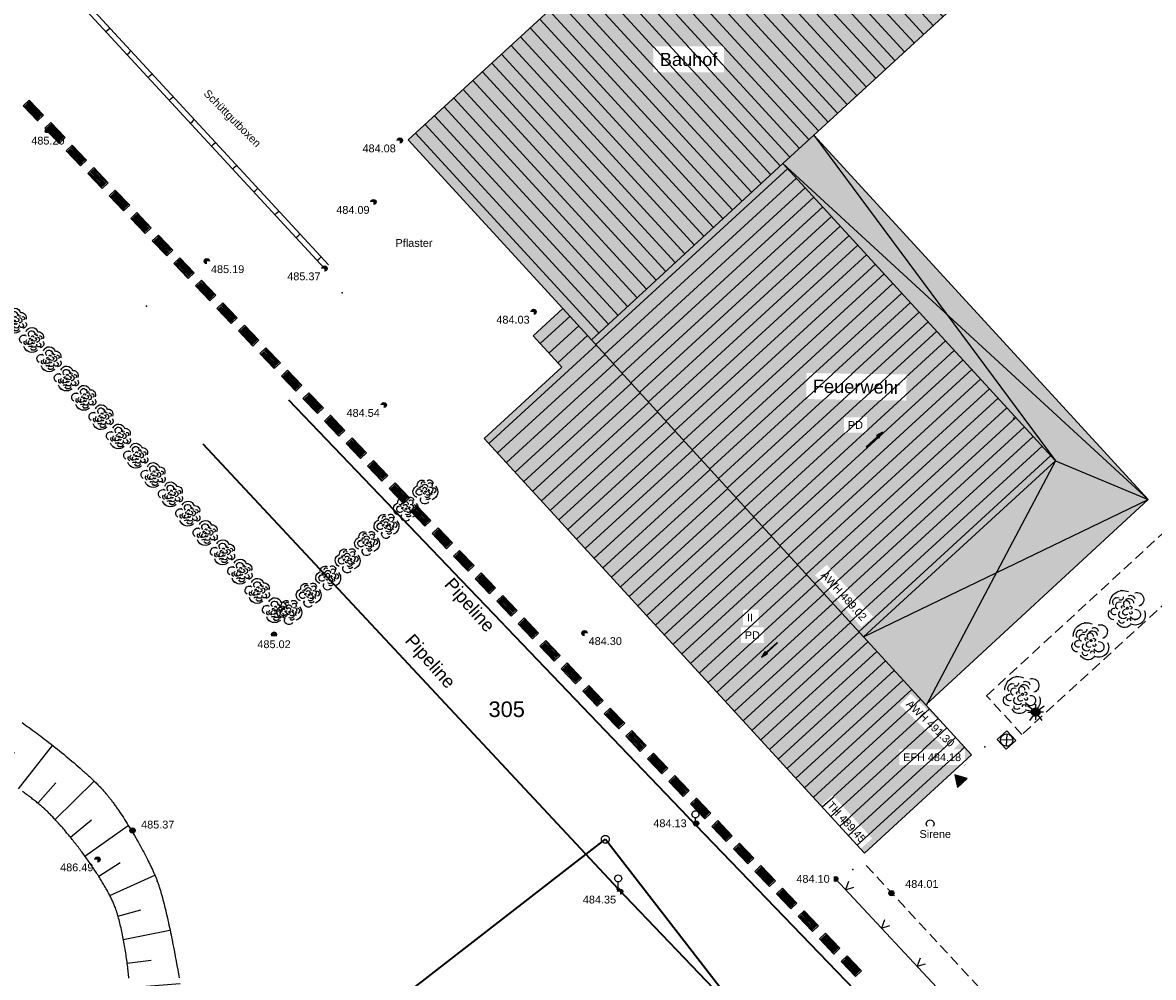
# Model space of a CAD drawing. Header units: metres. Extents: x 32314623 to 32316932, y 5614378 to 5615384.
# Tile 15 of 35: x 32316112 to 32316166, y 5614948 to 5614994. Entities that reach past the tile are written whole.
import ezdxf

# ---------------------------------------------------------------- set-up
doc = ezdxf.new("R2010")
doc.units = ezdxf.units.M
for name, pattern in [('1', [0]), ('12', [0]), ('20', [1.5, 0.5, -0.25, 0.5, -0.25]), ('24', [0]), ('3', [0]), ('68', [0])]:
    doc.linetypes.add(name, pattern=pattern)
doc.layers.get('0').update_dxf_attribs({"color": 1, "linetype": 'CONTINUOUS'})
for name, color, linetype in [('alte Gebäude', 7, 'CONTINUOUS'), ('alte Grenzen', 7, 'CONTINUOUS'), ('altes Gebäude Füllung', 7, 'CONTINUOUS'), ('B-Plan', 7, 'CONTINUOUS'), ('Beleuchtung', 7, 'CONTINUOUS'), ('Bäume Stäucher', 7, 'CONTINUOUS'), ('Diverses', 7, 'CONTINUOUS'), ('Ebene 302', 7, 'CONTINUOUS'), ('Ebene 303', 7, 'CONTINUOUS'), ('Ebene 600', 7, 'CONTINUOUS'), ('Eingang  First usw', 7, 'CONTINUOUS'), ('Fahrbahn', 7, 'CONTINUOUS'), ('Flurstücksnummer - Straßenname', 7, 'CONTINUOUS'), ('Gebäudeschraffur', 7, 'CONTINUOUS'), ('GEOMETRIE', 7, 'CONTINUOUS'), ('Höhenpunkte', 7, 'CONTINUOUS'), ('Höhentexte', 7, 'CONTINUOUS'), ('neue Grenzen', 7, 'CONTINUOUS'), ('Pfeil PD', 7, 'CONTINUOUS'), ('Schilder_ Wegweiser_ Signalisierung', 7, 'CONTINUOUS'), ('Texte  EFH  Traufe usw', 7, 'CONTINUOUS'), ('Texte  Whs Ga usw', 7, 'CONTINUOUS'), ('Texte Whs Ga usw', 7, 'CONTINUOUS'), ('Texte zu Fahrbahn - Toptexte', 7, 'CONTINUOUS'), ('WS  GS  Hydrant  Gulli  usw', 7, 'CONTINUOUS')]:
    doc.layers.add(name, color=color, linetype=linetype)
doc.styles.add('Flurstücksnummer', font='Arial.ttf')
doc.styles.add('n', font='Arial.ttf')
doc.styles.add('Textart 352', font='Arial.ttf')
doc.styles.add('Whs ...   Eigentümer', font='Arial.ttf')

# ---------------------------------------------------------------- blocks, each defined once
blk = doc.blocks.new('S4')
at = {"color": 7}
for points in [[(-0.5, 0.5), (0.5, 0.5), (0.5, -0.5)], [(-0.5, 0.5), (-0.5, -0.5)], [(-0.5, -0.5), (0.5, -0.5)]]:
    blk.add_lwpolyline(points, dxfattribs=at)
at = {"color": 0, "lineweight": -2}
blk.add_lwpolyline([(0.408503, -0.23585, -0.577350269), (-0.408503, -0.23585, -0.577350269), (0, 0.471699, -0.577350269)], format="xyb", close=True, dxfattribs=at)
for points in [[(0.333542, 0.333542), (-0.333542, -0.333542)], [(0.333542, -0.333542), (-0.333542, 0.333542)]]:
    blk.add_lwpolyline(points, dxfattribs=at)
blk = doc.blocks.new('S176', base_point=(0, -0.4))
at = {"color": 0, "lineweight": -2}
for points in [[(0.194856, 0.1625, -0.577350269), (-0.194856, 0.1625, -0.577350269), (0, 0.5, -0.577350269)], [(0.064952, -0.4375, -0.577350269), (-0.064952, -0.4375, -0.577350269), (0, -0.325, -0.577350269)]]:
    blk.add_lwpolyline(points, format="xyb", close=True, dxfattribs=at)
blk.add_lwpolyline([(0, -0.325), (0, 0.05)], dxfattribs=at)
blk = doc.blocks.new('S3')
at = {"color": 0, "lineweight": -2}
blk.add_lwpolyline([(0.433013, -0.25, -0.5773502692), (-0.433013, -0.25, -0.5773502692), (0, 0.5, -0.5773502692)], format="xyb", close=True, dxfattribs=at)
blk = doc.blocks.new('S57')
at = {"color": 0, "lineweight": -2}
blk.add_lwpolyline([(0.18, -0.01), (0.18, -0.03), (0.44, 0.04), (0.18, 0.1), (0.18, 0.08), (0.32, 0.05), (-0.4, 0.05), (-0.4, 0.03), (0.32, 0.03)], close=True, dxfattribs=at)
blk = doc.blocks.new('S5')
at = {"true_color": 0xff7300}
blk.add_hatch(color=30, dxfattribs=at).paths.add_polyline_path([(0.2, 0), (0.193185, -0.051764), (0.173205, -0.1), (0.141421, -0.141421), (0.1, -0.173205), (0.051764, -0.193185), (0, -0.2), (-0.051764, -0.193185), (-0.1, -0.173205), (-0.141421, -0.141421), (-0.173205, -0.1), (-0.193185, -0.051764), (-0.2, 0), (-0.193185, 0.051764), (-0.173205, 0.1), (-0.141421, 0.141421), (-0.1, 0.173205), (-0.051764, 0.193185), (0, 0.2), (0.051764, 0.193185), (0.1, 0.173205), (0.141421, 0.141421), (0.173205, 0.1), (0.193185, 0.051764)], flags=0)
at = {"color": 0, "lineweight": -2}
for points in [[(-0.16, 0.12), (-0.4, 0.3)], [(-0.375, 0), (-0.2, 0)], [(0, 0.2), (0, 0.375)], [(0.16, 0.12), (0.4, 0.3)], [(0.375, 0), (0.2, 0)], [(-0.12, -0.16), (-0.3, -0.4)], [(0, -0.375), (0, -0.2)], [(0.12, -0.16), (0.3, -0.4)]]:
    blk.add_lwpolyline(points, dxfattribs=at)
blk.add_lwpolyline([(0.173205, -0.1, -0.577350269), (-0.173205, -0.1, -0.577350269), (0, 0.2, -0.577350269)], format="xyb", close=True, dxfattribs=at)
blk = doc.blocks.new('S56')
at = {"color": 0, "lineweight": -2}
for points in [[(-0.425, 0.1, -0.550634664), (0.025, 0.4)], [(-0.1, 0.275, -0.615619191), (-0.2, 0.2)], [(0.025, 0.3, -0.542783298), (0.175, 0.225)], [(0.175, 0.375, -0.998819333), (0.275, 0.05)], [(-0.275, -0.15, -1.379303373), (-0.3, 0)], [(-0.325, 0.075, -0.80737197), (-0.2, 0.25)], [(-0.225, -0.025, -0.997345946), (-0.15, 0.15)], [(-0.125, 0, -2.005855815), (-0.075, 0.025)], [(-0.075, 0.075, -1.552292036), (0.05, 0.1)], [(-0.05, 0.2, -0.677464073), (0.15, 0.125)], [(0.05, 0.05, -1.166848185), (0.075, -0.025)], [(-0.325, -0.275, -0.646602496), (-0.425, -0.05)], [(-0.025, -0.225, -0.989883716), (-0.175, -0.075)], [(0, -0.15, -1.325164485), (-0.05, -0.025)], [(0, -0.3, -1.437850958), (0.075, -0.3)], [(0.1, -0.075, -2.005855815), (0.05, -0.1)], [(0.175, -0.025, -1.974146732), (0.075, -0.2)], [(0.4, -0.05, -0.743259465), (0.075, -0.375)], [(0.075, -0.4, -0.548311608), (-0.25, -0.35)], [(-0.075, -0.325, -0.965521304), (-0.2, -0.275)]]:
    blk.add_lwpolyline(points, format="xyb", dxfattribs=at)
blk.add_lwpolyline([(0.021651, -0.0125, -0.577350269), (-0.021651, -0.0125, -0.577350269), (0, 0.025, -0.577350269)], format="xyb", close=True, dxfattribs=at)
for p in [(-0.15, 0.425), (-0.275, 0.25), (0.325, 0.075), (0.175, -0.275)]:
    blk.add_point(p, dxfattribs=at)
blk = doc.blocks.new('S101', base_point=(0, -0.15))
at = {"lineweight": -2}
blk.add_hatch(color=0, dxfattribs=at).paths.add_polyline_path([(-0.5, -0.5), (0, 0.35), (0.5, -0.5)], flags=0)
at = {"color": 0, "lineweight": -2}
blk.add_lwpolyline([(0, 0.35), (-0.5, -0.5), (0.5, -0.5)], close=True, dxfattribs=at)
for p in [(-0.35, -0.45), (0, -0.215), (0.35, -0.45), (0.45, -0.45)]:
    blk.add_point(p, dxfattribs=at)
blk = doc.blocks.new('S107')
at = {"lineweight": -2}
blk.add_hatch(color=0, dxfattribs=at).paths.add_polyline_path([(0.5, 0), (0.489765, -0.100649), (0.459479, -0.197178), (0.410382, -0.285634), (0.344483, -0.362396), (0.264482, -0.424322), (0.173653, -0.468876), (0.075714, -0.494234), (-0.025325, -0.499358), (-0.125326, -0.484039), (-0.220197, -0.448902), (-0.306053, -0.395388), (-0.379379, -0.325686), (-0.437173, -0.242651), (-0.47707, -0.149682), (-0.497435, -0.050584), (-0.497435, 0.050584), (-0.47707, 0.149682), (-0.437173, 0.242651), (-0.379379, 0.325686), (-0.306053, 0.395388), (-0.220197, 0.448902), (-0.125326, 0.484039), (-0.025325, 0.499358), (0.075714, 0.494234), (0.173653, 0.468876), (0.264482, 0.424322), (0.344483, 0.362396), (0.410382, 0.285634), (0.459479, 0.197178), (0.489765, 0.100649)], flags=0)
at = {"color": 0, "lineweight": -2}
blk.add_lwpolyline([(0.433013, -0.25, -0.5773502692), (-0.433013, -0.25, -0.5773502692), (0, 0.5, -0.5773502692)], format="xyb", close=True, dxfattribs=at)
blk = doc.blocks.new('*X33')
at = {"color": 7, "linetype": '3', "lineweight": 25}
for p, q in [((32316157.281859, 5614995.73938), (32316148.461275, 5615005.342085)), ((32316156.821622, 5614995.316525), (32316148.000986, 5615004.919285)), ((32316156.361384, 5614994.89367), (32316147.540697, 5615004.496486)), ((32316155.440909, 5614994.04796), (32316146.620119, 5615003.650887)), ((32316155.901147, 5614994.470815), (32316147.080408, 5615004.073687)), ((32316154.980672, 5614993.625105), (32316146.159831, 5615003.228088)), ((32316154.520434, 5614993.202249), (32316145.699542, 5615002.805289)), ((32316154.060197, 5614992.779394), (32316145.239253, 5615002.38249)), ((32316153.139722, 5614991.933684), (32316144.318676, 5615001.536891)), ((32316153.599959, 5614992.356539), (32316144.778964, 5615001.95969)), ((32316152.679484, 5614991.510829), (32316143.858387, 5615001.114092)), ((32316152.219247, 5614991.087974), (32316143.398098, 5615000.691292)), ((32316151.298772, 5614990.242264), (32316142.477521, 5614999.845694)), ((32316151.759009, 5614990.665119), (32316142.937809, 5615000.268493)), ((32316150.838535, 5614989.819408), (32316142.017232, 5614999.422894)), ((32316150.378297, 5614989.396553), (32316141.556943, 5614999.000095)), ((32316149.91806, 5614988.973698), (32316141.096654, 5614998.577296)), ((32316148.997747, 5614988.127811), (32316140.176077, 5614997.731697)), ((32316149.457877, 5614988.550783), (32316140.636365, 5614998.154497)), ((32316148.537618, 5614987.704838), (32316139.715788, 5614997.308898)), ((32316148.077607, 5614987.281736), (32316139.255499, 5614996.886099)), ((32316147.158204, 5614986.434859), (32316138.334922, 5614996.0405)), ((32316147.617906, 5614986.858297), (32316138.79521, 5614996.463299)), ((32316146.698502, 5614986.01142), (32316137.874633, 5614995.617701)), ((32316146.2388, 5614985.587982), (32316137.414344, 5614995.194902)), ((32316145.779099, 5614985.164544), (32316136.954055, 5614994.772102)), ((32316144.859695, 5614984.317667), (32316136.033478, 5614993.926504)), ((32316145.319397, 5614984.741105), (32316136.493767, 5614994.349303)), ((32316144.399993, 5614983.894229), (32316135.573189, 5614993.503704)), ((32316143.940292, 5614983.47079), (32316135.1129, 5614993.080905)), ((32316143.020888, 5614982.623913), (32316134.192323, 5614992.235306)), ((32316143.48059, 5614983.047352), (32316134.652611, 5614992.658106)), ((32316142.561187, 5614982.200475), (32316133.732034, 5614991.812507)), ((32316142.101485, 5614981.777037), (32316133.271745, 5614991.389708)), ((32316141.641783, 5614981.353598), (32316132.811456, 5614990.966909)), ((32316140.72238, 5614980.506722), (32316131.890879, 5614990.12131)), ((32316141.182081, 5614980.93016), (32316132.351168, 5614990.544109)), ((32316140.262678, 5614980.083283), (32316131.43059, 5614989.698511)), ((32316139.802976, 5614979.659845), (32316130.970301, 5614989.275711)), ((32316139.343274, 5614979.236406), (32316130.510012, 5614988.852912))]:
    blk.add_line(p, q, dxfattribs=at)
blk = doc.blocks.new('*X44')
at = {"color": 7, "linetype": '3', "lineweight": 25}
for p, q in [((32316139.19694, 5614978.684887), (32316148.433778, 5614987.1515)), ((32316139.618901, 5614978.22383), (32316148.856093, 5614986.690767)), ((32316140.040863, 5614977.762773), (32316149.278408, 5614986.230034)), ((32316140.462824, 5614977.301716), (32316149.700723, 5614985.7693)), ((32316140.884786, 5614976.840659), (32316150.123037, 5614985.308567)), ((32316141.306747, 5614976.379601), (32316150.545352, 5614984.847834)), ((32316141.728709, 5614975.918544), (32316150.967667, 5614984.3871)), ((32316142.15067, 5614975.457487), (32316151.389982, 5614983.926367)), ((32316142.572632, 5614974.99643), (32316151.812297, 5614983.465634)), ((32316142.994593, 5614974.535373), (32316152.234611, 5614983.0049)), ((32316143.416555, 5614974.074316), (32316152.656926, 5614982.544167)), ((32316143.838517, 5614973.613259), (32316153.079241, 5614982.083433)), ((32316144.260478, 5614973.152202), (32316153.501556, 5614981.6227)), ((32316144.68244, 5614972.691144), (32316153.92387, 5614981.161967)), ((32316145.104401, 5614972.230087), (32316154.346185, 5614980.701233)), ((32316145.526363, 5614971.76903), (32316154.7685, 5614980.2405)), ((32316145.948324, 5614971.307973), (32316155.190815, 5614979.779767)), ((32316146.370286, 5614970.846916), (32316155.61313, 5614979.319033)), ((32316146.792247, 5614970.385859), (32316156.035444, 5614978.8583)), ((32316147.214209, 5614969.924802), (32316156.457759, 5614978.397567)), ((32316147.636171, 5614969.463744), (32316156.880074, 5614977.936833)), ((32316148.058132, 5614969.002687), (32316157.302389, 5614977.4761)), ((32316148.480094, 5614968.54163), (32316157.724703, 5614977.015366)), ((32316148.902055, 5614968.080573), (32316158.147018, 5614976.554633)), ((32316149.324017, 5614967.619516), (32316158.569333, 5614976.0939)), ((32316149.745978, 5614967.158459), (32316158.991648, 5614975.633166)), ((32316150.16794, 5614966.697402), (32316159.413963, 5614975.172433)), ((32316150.589901, 5614966.236345), (32316159.836277, 5614974.7117)), ((32316151.011863, 5614965.775287), (32316160.258592, 5614974.250966)), ((32316151.433824, 5614965.31423), (32316160.680907, 5614973.790233)), ((32316151.855786, 5614964.853173), (32316161.103222, 5614973.3295))]:
    blk.add_line(p, q, dxfattribs=at)
blk = doc.blocks.new('*X46')
at = {"color": 7, "linetype": '3', "lineweight": 25}
for p, q in [((32316136.513224, 5614978.724526), (32316137.953029, 5614980.042241)), ((32316136.937217, 5614978.265328), (32316138.375357, 5614979.58152)), ((32316137.36121, 5614977.80613), (32316138.797685, 5614979.120798)), ((32316134.041567, 5614973.920742), (32316139.219813, 5614978.659894)), ((32316134.46398, 5614973.460098), (32316139.641775, 5614978.198837)), ((32316134.886393, 5614972.999454), (32316140.063736, 5614977.73778)), ((32316135.308805, 5614972.53881), (32316140.485697, 5614977.276723)), ((32316135.731218, 5614972.078166), (32316140.907659, 5614976.815666)), ((32316136.153631, 5614971.617522), (32316141.32962, 5614976.354609)), ((32316136.576043, 5614971.156878), (32316141.751582, 5614975.893552)), ((32316136.998456, 5614970.696234), (32316142.173543, 5614975.432495)), ((32316137.420869, 5614970.23559), (32316142.595505, 5614974.971438)), ((32316137.843282, 5614969.774946), (32316143.017466, 5614974.510381)), ((32316138.265694, 5614969.314302), (32316143.439427, 5614974.049324)), ((32316138.688107, 5614968.853658), (32316143.861389, 5614973.588267)), ((32316139.11052, 5614968.393014), (32316144.28335, 5614973.12721)), ((32316139.532932, 5614967.93237), (32316144.705312, 5614972.666153)), ((32316139.955345, 5614967.471726), (32316145.127273, 5614972.205096)), ((32316140.377758, 5614967.011082), (32316145.549235, 5614971.744039)), ((32316140.800171, 5614966.550438), (32316145.971196, 5614971.282982)), ((32316141.222583, 5614966.089794), (32316146.393157, 5614970.821925)), ((32316141.644996, 5614965.62915), (32316146.815119, 5614970.360868)), ((32316142.067409, 5614965.168506), (32316147.23708, 5614969.899811)), ((32316142.489821, 5614964.707862), (32316147.659042, 5614969.438754)), ((32316142.912234, 5614964.247218), (32316148.081003, 5614968.977697)), ((32316143.334647, 5614963.786574), (32316148.502965, 5614968.51664)), ((32316143.75706, 5614963.32593), (32316148.924926, 5614968.055583)), ((32316144.179472, 5614962.865286), (32316149.346887, 5614967.594526)), ((32316144.601885, 5614962.404642), (32316149.768849, 5614967.133469)), ((32316145.024298, 5614961.943998), (32316150.19081, 5614966.672412)), ((32316145.44671, 5614961.483354), (32316150.612772, 5614966.211355)), ((32316145.869123, 5614961.02271), (32316151.034733, 5614965.750298)), ((32316146.291536, 5614960.562066), (32316151.456695, 5614965.289241)), ((32316146.713949, 5614960.101422), (32316151.878656, 5614964.828184)), ((32316147.136361, 5614959.640778), (32316152.300666, 5614964.367171)), ((32316147.558774, 5614959.180134), (32316152.72272, 5614963.906199)), ((32316147.981187, 5614958.71949), (32316153.144774, 5614963.445227)), ((32316148.403599, 5614958.258846), (32316153.566828, 5614962.984255)), ((32316148.826012, 5614957.798202), (32316153.988883, 5614962.523283)), ((32316149.248425, 5614957.337558), (32316154.410937, 5614962.062311)), ((32316149.670838, 5614956.876914), (32316154.832991, 5614961.601339)), ((32316150.09325, 5614956.416271), (32316155.255082, 5614961.1404)), ((32316150.515663, 5614955.955627), (32316155.677227, 5614960.679512)), ((32316150.938076, 5614955.494983), (32316156.099373, 5614960.218623)), ((32316151.360488, 5614955.034339), (32316156.521518, 5614959.757735)), ((32316151.782901, 5614954.573695), (32316156.943664, 5614959.296846))]:
    blk.add_line(p, q, dxfattribs=at)
blk = doc.blocks.new('*X49')
at = {"color": 7, "linetype": '12', "lineweight": 25}
for p, q in [((32316094.244196, 5614965.717494), (32316095.245859, 5614968.883581)), ((32316096.49648, 5614964.982283), (32316097.693059, 5614968.127519)), ((32316093.105742, 5614966.043961), (32316093.560314, 5614967.633757)), ((32316098.738162, 5614964.147669), (32316100.040605, 5614967.162873)), ((32316095.368894, 5614965.371959), (32316095.927862, 5614966.952533)), ((32316097.652081, 5614964.561052), (32316098.245033, 5614966.11964)), ((32316100.935281, 5614963.19484), (32316102.340843, 5614966.097225)), ((32316099.818695, 5614963.710866), (32316100.524774, 5614965.168869)), ((32316103.086533, 5614962.122158), (32316104.538408, 5614964.848208)), ((32316101.988453, 5614962.676676), (32316102.73716, 5614964.082452)), ((32316105.227821, 5614960.987601), (32316106.674533, 5614963.539511)), ((32316104.142565, 5614961.567035), (32316104.884328, 5614962.875457)), ((32316107.358835, 5614959.811822), (32316108.795519, 5614962.233175)), ((32316106.308453, 5614960.400012), (32316107.01569, 5614961.647533)), ((32316109.43625, 5614958.577979), (32316110.924856, 5614960.90454)), ((32316108.420041, 5614959.190177), (32316109.130783, 5614960.388046)), ((32316110.419147, 5614957.952764), (32316111.20864, 5614959.056612)), ((32316111.38815, 5614957.292017), (32316113.029436, 5614959.371073)), ((32316112.324245, 5614956.596819), (32316113.184305, 5614957.570343)), ((32316113.153713, 5614955.809974), (32316115.03716, 5614957.649369)), ((32316113.893862, 5614954.957601), (32316114.913895, 5614955.796315)), ((32316114.591803, 5614954.044701), (32316116.672221, 5614955.526478)), ((32316115.256419, 5614953.071923), (32316116.28997, 5614953.739048)), ((32316115.787613, 5614952.152036), (32316117.963778, 5614953.121431)), ((32316116.177952, 5614951.158737), (32316117.286623, 5614951.457044)), ((32316116.43982, 5614950.02925), (32316118.686977, 5614950.475253)), ((32316116.62668, 5614948.886639), (32316117.784965, 5614949.03677)), ((32316116.727771, 5614947.713193), (32316119.17744, 5614947.911555)), ((32316116.677618, 5614946.531505), (32316118.041654, 5614946.579546)), ((32316116.539067, 5614945.403119), (32316119.554792, 5614945.27713)), ((32316116.381775, 5614944.670508), (32316117.803527, 5614944.097991)), ((32316116.049527, 5614943.875209), (32316118.396228, 5614942.080176)), ((32316115.380503, 5614943.09497), (32316116.362543, 5614942.064497)), ((32316114.490432, 5614942.304631), (32316116.376306, 5614940.198265)), ((32316113.521142, 5614941.543483), (32316114.479539, 5614940.473033))]:
    blk.add_line(p, q, dxfattribs=at)
blk = doc.blocks.new('S157')
at = {"lineweight": -2}
blk.add_hatch(color=0, dxfattribs=at).paths.add_polyline_path([(-0.5, 0.2), (0.5, 0.2), (0.5, -0.2), (-0.5, -0.2)], flags=0)
at = {"color": 0, "lineweight": -2}
blk.add_lwpolyline([(0.5, -0.2), (-0.5, -0.2), (-0.5, 0.2), (0.5, 0.2)], close=True, dxfattribs=at)
for points in [[(0.45, 0.15), (-0.45, 0.15)], [(-0.45, 0.1), (0.45, 0.1)], [(0.45, 0.05), (-0.45, 0.05)], [(0.45, 0), (-0.45, 0)], [(-0.45, -0.05), (0.45, -0.05)], [(0.45, -0.1), (-0.45, -0.1)], [(-0.45, -0.15), (0.45, -0.15)]]:
    blk.add_lwpolyline(points, dxfattribs=at)
blk = doc.blocks.new('S240')
at = {"color": 0, "lineweight": -2}
blk.add_lwpolyline([(0, 0.5), (0, 0), (0, -0.5)], dxfattribs=at)
blk = doc.blocks.new('S20', base_point=(0, -0.5))
at = {"color": 0, "lineweight": -2}
blk.add_lwpolyline([(-0.5, 0.5), (0, -0.5), (0.5, 0.5)], dxfattribs=at)

msp = doc.modelspace()

# ---------------------------------------------------------------- hatches: boundary and pattern name
at = {"layer": 'altes Gebäude Füllung', "lineweight": 25, "true_color": 0xcccccc}
for points in [[(32316130.165, 5614988.536), (32316148.815, 5615005.667), (32316157.633, 5614996.062), (32316148.206, 5614987.4), (32316138.99, 5614978.911)], [(32316149.692, 5614988.766), (32316165.793, 5614971.218), (32316161.331, 5614973.081), (32316148.206, 5614987.4)], [(32316152.082, 5614964.606), (32316138.99, 5614978.911), (32316148.206, 5614987.4), (32316161.331, 5614973.081)], [(32316152.132, 5614954.193), (32316133.824, 5614974.158), (32316137.558, 5614977.593), (32316136.173, 5614979.093), (32316137.604, 5614980.423), (32316138.99, 5614978.911), (32316155.086, 5614961.325), (32316157.287, 5614958.922)], [(32316165.793, 5614971.218), (32316155.086, 5614961.325), (32316152.082, 5614964.606), (32316161.331, 5614973.081)]]:
    msp.add_hatch(color=254, dxfattribs=at).paths.add_polyline_path(points, flags=0)

# ---------------------------------------------------------------- linework, layer by layer
at = {"layer": 'alte Gebäude', "color": 7, "linetype": '3', "lineweight": 25}
for p, q in [((32316148.206, 5614987.4), (32316149.692, 5614988.766)), ((32316138.99, 5614978.911), (32316148.206, 5614987.4)), ((32316137.604, 5614980.423), (32316138.99, 5614978.911))]:
    msp.add_line(p, q, dxfattribs=at)
at = {"layer": 'Diverses', "color": 7, "linetype": '12', "lineweight": 25}
msp.add_line((32316161.331, 5614973.081), (32316165.793, 5614971.218), dxfattribs=at)
at = {"layer": 'Diverses', "color": 7, "true_color": 0xffffff}
for p in [(32316159.317, 5614975.138, 484.049), (32316123.411, 5614964.581), (32316157.921, 5614959.313, 491.299), (32316156.941, 5614958.459, 484.181), (32316151.573, 5614953.395, 489.451)]:
    msp.add_point(p, dxfattribs=at)
at = {"layer": 'Ebene 302', "color": 7, "true_color": 0xffffff}
msp.add_point((32316126.977, 5614981.178), dxfattribs=at)
at = {"layer": 'Ebene 600', "color": 7, "true_color": 0xffffff}
msp.add_point((32316117.562, 5614980.53), dxfattribs=at)
at = {"layer": 'Fahrbahn', "color": 7, "linetype": '20', "lineweight": 18}
msp.add_lwpolyline([(32316178.344, 5614980.391), (32316180.182, 5614978.45), (32316170.643, 5614969.926), (32316159.716, 5614959.902), (32316158.01, 5614961.769), (32316166.988, 5614970.045)], close=True, dxfattribs=at)
at = {"layer": 'WS  GS  Hydrant  Gulli  usw', "color": 7, "true_color": 0xffffff}
for p in [(32316115.606, 5614957.061), (32316112.644, 5614956.321), (32316118.075, 5614952.842), (32316116.055, 5614951.563)]:
    msp.add_point(p, dxfattribs=at)

# ---------------------------------------------------------------- block references
at = {"layer": 'alte Grenzen', "color": 7, "xscale": 0.375, "yscale": 0.375}
msp.add_blockref('S3', (32316139.653, 5614954.856), dxfattribs=at)
at = {"layer": 'B-Plan', "color": 7, "xscale": 1.0025, "yscale": 1.0025, "rotation": 133.70662115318}
for p in [(32316112.11, 5614989.952), (32316115.22, 5614986.699), (32316116.256, 5614985.615), (32316117.292, 5614984.531), (32316118.329, 5614983.446), (32316119.365, 5614982.362), (32316120.402, 5614981.278), (32316121.438, 5614980.193), (32316122.475, 5614979.109), (32316123.511, 5614978.025), (32316124.547, 5614976.94), (32316125.584, 5614975.856), (32316127.657, 5614973.687), (32316128.693, 5614972.603), (32316129.73, 5614971.519), (32316130.766, 5614970.434), (32316131.803, 5614969.35), (32316132.839, 5614968.266), (32316135.948, 5614965.013), (32316136.985, 5614963.928), (32316138.021, 5614962.844), (32316139.058, 5614961.759), (32316140.094, 5614960.675), (32316141.131, 5614959.591), (32316142.167, 5614958.506), (32316143.203, 5614957.422), (32316145.276, 5614955.253), (32316146.313, 5614954.169), (32316147.349, 5614953.085), (32316148.386, 5614952), (32316149.422, 5614950.916), (32316150.459, 5614949.832), (32316151.495, 5614948.747)]:
    msp.add_blockref('S157', p, dxfattribs=at)
at = {"layer": 'Beleuchtung', "color": 7, "xscale": 1.0025, "yscale": 1.0025}
msp.add_blockref('S5', (32316160.376, 5614960.984), dxfattribs=at)
at = {"layer": 'Bäume Stäucher', "color": 3, "xscale": 2, "yscale": 2}
for p in [(32316164.793, 5614965.98), (32316163.038, 5614964.425), (32316159.742, 5614961.837)]:
    msp.add_blockref('S56', p, dxfattribs=at)
at = {"layer": 'Ebene 302', "color": 7, "xscale": 0.2525, "yscale": -0.2525, "rotation": 312.707486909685}
for p in [(32316115.698, 5614993.834), (32316116.716, 5614992.732), (32316117.733, 5614991.63), (32316118.751, 5614990.527), (32316119.768, 5614989.425), (32316121.803, 5614987.221), (32316122.82, 5614986.118), (32316123.837, 5614985.016), (32316124.855, 5614983.914), (32316125.872, 5614982.812)]:
    msp.add_blockref('S240', p, dxfattribs=at)
at = {"layer": 'Ebene 303', "color": 3, "xscale": 1.25, "yscale": 1.25}
for p, rotation in [((32316111.207, 5614979.82), 131.949078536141), ((32316112.043, 5614978.891), 131.949078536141), ((32316112.878, 5614977.961), 131.949078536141), ((32316113.714, 5614977.031), 131.949078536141), ((32316114.55, 5614976.102), 131.949078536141), ((32316115.385, 5614975.172), 131.949078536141), ((32316116.221, 5614974.242), 131.949078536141), ((32316117.056, 5614973.313), 131.949078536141), ((32316117.892, 5614972.383), 131.949078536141), ((32316118.727, 5614971.453), 131.949078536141), ((32316130.998, 5614971.597), 221.534696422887), ((32316130.062, 5614970.768), 221.534696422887), ((32316119.563, 5614970.524), 131.949078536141), ((32316129.126, 5614969.939), 221.534696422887), ((32316120.399, 5614969.594), 131.949078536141), ((32316128.191, 5614969.11), 221.534696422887), ((32316121.234, 5614968.664), 131.949078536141), ((32316127.255, 5614968.281), 221.534696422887), ((32316122.07, 5614967.735), 131.949078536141), ((32316126.319, 5614967.452), 221.534696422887), ((32316122.905, 5614966.805), 131.949078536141), ((32316125.384, 5614966.624), 221.534696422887), ((32316123.741, 5614965.875), 131.949078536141), ((32316124.448, 5614965.795), 221.534696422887)]:
    msp.add_blockref('S56', p, dxfattribs=dict(at, rotation=rotation))
at = {"layer": 'Ebene 303', "color": 7, "xscale": 0.375, "yscale": 0.375, "rotation": 313.074334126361}
for p in [(32316151.222, 5614952.427, 484.078), (32316152.947, 5614950.582, 484.013), (32316154.671, 5614948.738, 483.947)]:
    msp.add_blockref('S20', p, dxfattribs=at)
at = {"layer": 'Eingang  First usw', "color": 7, "xscale": 0.6275, "yscale": 0.6275, "rotation": 42.532083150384}
msp.add_blockref('S101', (32316156.7, 5614957.727), dxfattribs=at)
at = {"layer": 'Höhenpunkte', "color": 7, "xscale": 0.2525, "yscale": 0.2525}
for p in [(32316112.81, 5614988.963, 485.197), (32316129.756, 5614988.509, 484.085), (32316128.493, 5614985.546, 484.094), (32316120.467, 5614982.691, 485.188), (32316126.132, 5614982.346, 485.37), (32316136.201, 5614980.259, 484.027), (32316128.986, 5614975.769, 484.536), (32316123.699, 5614964.712, 485.015), (32316138.653, 5614964.782, 484.302), (32316144.032, 5614955.623, 484.131), (32316116.881, 5614955.276, 485.366), (32316115.195, 5614953.885, 486.494), (32316150.731, 5614952.945, 484.097), (32316140.366, 5614952.335, 484.348), (32316153.427, 5614952.26, 484.011)]:
    msp.add_blockref('S107', p, dxfattribs=at)
at = {"layer": 'neue Grenzen', "color": 1, "xscale": 0.375, "yscale": 0.375}
msp.add_blockref('S3', (32316155.293, 5614955.601), dxfattribs=at)
at = {"layer": 'Pfeil PD', "color": 7, "xscale": 1.25, "yscale": 1.25}
for p, rotation in [((32316152.631, 5614974.049), 42.499506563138), ((32316147.538, 5614964.028), 222.499508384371)]:
    msp.add_blockref('S57', p, dxfattribs=dict(at, rotation=rotation))
at = {"layer": 'Schilder_ Wegweiser_ Signalisierung', "color": 7, "xscale": 0.75, "yscale": 0.75}
for p in [(32316143.991, 5614955.553), (32316140.271, 5614952.464)]:
    msp.add_blockref('S176', p, dxfattribs=at)
at = {"layer": 'WS  GS  Hydrant  Gulli  usw', "color": 7, "xscale": 0.6275, "yscale": 0.6275, "rotation": 42.53022533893}
msp.add_blockref('S4', (32316158.972, 5614959.634, 483.982), dxfattribs=at)

# ---------------------------------------------------------------- texts
at = {"layer": 'Höhentexte', "color": 7, "lineweight": 25, "char_height": 0.375, "attachment_point": 7, "line_spacing_factor": 0.84, "style": 'n', "bg_fill": 2}
for s, insert in [('485.37', (32316117.298, 5614955.37, 485.366)), ('484.01', (32316154.093, 5614952.512, 484.011))]:
    msp.add_mtext(s, dxfattribs=dict(at, insert=insert))
at = {"layer": 'Texte Whs Ga usw', "color": 1, "lineweight": 25, "insert": (32316129.821, 5614964.268), "char_height": 0.6275, "attachment_point": 7, "rotation": 311.6103, "line_spacing_factor": 0.84, "style": 'Textart 352', "bg_fill": 2}
msp.add_mtext('Pipeline', dxfattribs=at)
at = {"layer": 'Texte zu Fahrbahn - Toptexte', "color": 7, "lineweight": 25, "insert": (32316120.201, 5614990.655), "char_height": 0.375, "attachment_point": 7, "rotation": 314.8181, "line_spacing_factor": 0.84, "style": 'n', "bg_fill": 2}
msp.add_mtext('Schüttgutboxen', dxfattribs=at)

# ---------------------------------------------------------------- next in the draw order: linework, layer by layer
at = {"layer": 'Ebene 303', "color": 7, "linetype": '68', "lineweight": 18}
msp.add_line((32316162.053, 5614940.835, 483.667), (32316150.731, 5614952.945, 484.097), dxfattribs=at)

# ---------------------------------------------------------------- next in the draw order: block references
at = {"layer": 'Ebene 302', "color": 7, "xscale": 0.2525, "yscale": -0.2525, "rotation": 312.707486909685}
msp.add_blockref('S240', (32316120.785, 5614988.323), dxfattribs=at)

# ---------------------------------------------------------------- next in the draw order: texts
at = {"layer": 'Flurstücksnummer - Straßenname', "color": 7, "lineweight": 30, "insert": (32316134.903, 5614960.733), "char_height": 0.75, "attachment_point": 8, "line_spacing_factor": 0.84, "style": 'Flurstücksnummer', "bg_fill": 2}
msp.add_mtext('305', dxfattribs=at)
at = {"layer": 'Höhentexte', "color": 7, "lineweight": 25, "char_height": 0.375, "line_spacing_factor": 0.84, "style": 'n', "bg_fill": 2}
for s, insert, attachment_point in [('485.20', (32316112.81, 5614988.687, 485.197), 2), ('484.08', (32316129.561, 5614988.314, 484.085), 3), ('484.09', (32316128.298, 5614985.351, 484.094), 3), ('485.19', (32316120.662, 5614982.496, 485.188), 1), ('485.37', (32316125.937, 5614982.151, 485.37), 3), ('484.03', (32316136.006, 5614980.064, 484.027), 3), ('484.54', (32316128.791, 5614975.574, 484.536), 3), ('485.02', (32316123.699, 5614964.436, 485.015), 2), ('484.30', (32316138.848, 5614964.587, 484.302), 1), ('484.13', (32316143.568, 5614955.623, 484.131), 6), ('486.49', (32316115, 5614953.69, 486.494), 3), ('484.10', (32316150.455, 5614952.945, 484.097), 6), ('484.35', (32316140.171, 5614952.14, 484.348), 3)]:
    msp.add_mtext(s, dxfattribs=dict(at, insert=insert, attachment_point=attachment_point))
at = {"layer": 'Texte  EFH  Traufe usw', "color": 7, "lineweight": 25, "char_height": 0.375, "line_spacing_factor": 0.84, "style": 'n', "bg_fill": 2}
for s, insert, attachment_point, rotation in [('PD', (32316151.333, 5614974.618), 7, 0.2187), ('AWH 489.02', (32316151.993, 5614965.341, 489.015), 9, 311.8337), ('II', (32316146.471, 5614965.343), 7, 0.2187), ('PD', (32316146.369, 5614964.494), 7, 0.2187), ('TH 489.45', (32316151.951, 5614954.654, 489.451), 9, 312.3858)]:
    msp.add_mtext(s, dxfattribs=dict(at, insert=insert, attachment_point=attachment_point, rotation=rotation))
at = {"layer": 'Texte  EFH  Traufe usw', "color": 7, "lineweight": 25, "insert": (32316156.785, 5614958.615, 484.181), "char_height": 0.375, "attachment_point": 9, "line_spacing_factor": 0.84, "style": 'n', "bg_fill": 2}
msp.add_mtext('EFH 484.18', dxfattribs=at)
at = {"layer": 'Texte  Whs Ga usw', "color": 7, "lineweight": 25, "insert": (32316143.663, 5614992.405), "char_height": 0.6275, "attachment_point": 5, "line_spacing_factor": 0.84, "style": 'Whs ...   Eigentümer', "bg_fill": 2}
msp.add_mtext('Bauhof', dxfattribs=at)
at = {"layer": 'Texte  Whs Ga usw', "color": 7, "lineweight": 25, "insert": (32316149.642, 5614976.355), "char_height": 0.6275, "attachment_point": 7, "rotation": 359.1578, "line_spacing_factor": 0.84, "style": 'Whs ...   Eigentümer', "bg_fill": 2}
msp.add_mtext('Feuerwehr', dxfattribs=at)
at = {"layer": 'Texte zu Fahrbahn - Toptexte', "color": 7, "lineweight": 25, "char_height": 0.375, "attachment_point": 7, "line_spacing_factor": 0.84, "style": 'n', "bg_fill": 2}
for s, insert in [('Pflaster', (32316129.55, 5614983.379)), ('Sirene', (32316154.782, 5614954.916))]:
    msp.add_mtext(s, dxfattribs=dict(at, insert=insert))
at = {"layer": 'Texte zu Fahrbahn - Toptexte', "color": 1, "lineweight": 25, "insert": (32316131.717, 5614966.978), "char_height": 0.6275, "attachment_point": 7, "rotation": 311.6103, "line_spacing_factor": 0.84, "style": 'Textart 352', "bg_fill": 2}
msp.add_mtext('Pipeline', dxfattribs=at)

# ---------------------------------------------------------------- next in the draw order: linework, layer by layer
at = {"layer": 'alte Gebäude', "color": 7, "linetype": '3', "lineweight": 25}
for p, q in [((32316149.692, 5614988.766), (32316161.331, 5614973.081)), ((32316161.331, 5614973.081), (32316148.206, 5614987.4)), ((32316138.99, 5614978.911), (32316152.082, 5614964.606)), ((32316152.082, 5614964.606), (32316161.331, 5614973.081))]:
    msp.add_line(p, q, dxfattribs=at)
for points in [[(32316149.692, 5614988.766), (32316157.633, 5614996.062), (32316148.815, 5615005.667), (32316130.165, 5614988.536), (32316137.604, 5614980.423)], [(32316152.082, 5614964.606), (32316165.793, 5614971.218), (32316148.206, 5614987.4)]]:
    msp.add_lwpolyline(points, dxfattribs=at)
at = {"layer": 'alte Grenzen', "color": 7, "linetype": '1', "lineweight": 35}
for p, q in [((32316115.835, 5614936.379), (32316139.653, 5614954.856)), ((32316139.653, 5614954.856), (32316174.342, 5614910.139))]:
    msp.add_line(p, q, dxfattribs=at)
at = {"layer": 'Diverses', "color": 7, "linetype": '12', "lineweight": 25}
msp.add_lwpolyline([(32316165.793, 5614971.218), (32316149.692, 5614988.766), (32316148.206, 5614987.4), (32316161.331, 5614973.081)], dxfattribs=at)
at = {"layer": 'Ebene 302', "lineweight": 18}
for p, q in [((32316113.435, 5614996.102), (32316126.132, 5614982.346)), ((32316113.761, 5614996.121), (32316126.318, 5614982.517))]:
    msp.add_line(p, q, dxfattribs=at)
at = {"layer": 'GEOMETRIE', "color": 3, "linetype": '24', "lineweight": 35}
for p, q in [((32316124.403, 5614976.023), (32316143.991, 5614955.553)), ((32316140.271, 5614952.464), (32316120.287, 5614973.88)), ((32316183.947, 5614906.931), (32316140.271, 5614952.464))]:
    msp.add_line(p, q, dxfattribs=at)
msp.add_lwpolyline([(32316143.991, 5614955.553), (32316187.33, 5614910.573), (32316211.395, 5614887.704)], dxfattribs=at)
at = {"layer": 'WS  GS  Hydrant  Gulli  usw', "color": 7, "linetype": '12', "lineweight": 25}
for points in [[(32316111.57, 5614960.472), (32316111.65, 5614960.415), (32316111.733, 5614960.356), (32316111.819, 5614960.294), (32316111.905, 5614960.232), (32316111.995, 5614960.167), (32316112.086, 5614960.099), (32316112.178, 5614960.031), (32316112.272, 5614959.961), (32316112.368, 5614959.889), (32316112.464, 5614959.817), (32316112.562, 5614959.742), (32316112.66, 5614959.666), (32316112.759, 5614959.59), (32316112.86, 5614959.513), (32316112.961, 5614959.434), (32316113.061, 5614959.354), (32316113.163, 5614959.274), (32316113.265, 5614959.193), (32316113.366, 5614959.111), (32316113.468, 5614959.029), (32316113.569, 5614958.947), (32316113.67, 5614958.864), (32316113.771, 5614958.781), (32316113.871, 5614958.697), (32316113.97, 5614958.614), (32316114.069, 5614958.53), (32316114.166, 5614958.447), (32316114.263, 5614958.364), (32316114.358, 5614958.281), (32316114.451, 5614958.198), (32316114.498, 5614958.157), (32316114.544, 5614958.116), (32316114.589, 5614958.075), (32316114.634, 5614958.034), (32316114.679, 5614957.994), (32316114.723, 5614957.954), (32316114.767, 5614957.913), (32316114.81, 5614957.873), (32316114.853, 5614957.833), (32316114.895, 5614957.794), (32316114.937, 5614957.754), (32316114.978, 5614957.715), (32316115.019, 5614957.676), (32316115.059, 5614957.637), (32316115.098, 5614957.599), (32316115.137, 5614957.561), (32316115.175, 5614957.523), (32316115.212, 5614957.485), (32316115.25, 5614957.448), (32316115.286, 5614957.411), (32316115.321, 5614957.374), (32316115.356, 5614957.338), (32316115.39, 5614957.302), (32316115.423, 5614957.267), (32316115.456, 5614957.231), (32316115.488, 5614957.196), (32316115.518, 5614957.162), (32316115.549, 5614957.128), (32316115.578, 5614957.094), (32316115.606, 5614957.061), (32316115.631, 5614957.032), (32316115.656, 5614957.002), (32316115.682, 5614956.971), (32316115.707, 5614956.939), (32316115.733, 5614956.907), (32316115.759, 5614956.873), (32316115.786, 5614956.84), (32316115.812, 5614956.805), (32316115.84, 5614956.77), (32316115.867, 5614956.734), (32316115.894, 5614956.698), (32316115.922, 5614956.66), (32316115.949, 5614956.623), (32316115.977, 5614956.584), (32316116.005, 5614956.545), (32316116.034, 5614956.506), (32316116.062, 5614956.466), (32316116.091, 5614956.425), (32316116.12, 5614956.384), (32316116.149, 5614956.342), (32316116.178, 5614956.3), (32316116.207, 5614956.258), (32316116.236, 5614956.214), (32316116.265, 5614956.171), (32316116.324, 5614956.083), (32316116.384, 5614955.993), (32316116.443, 5614955.901), (32316116.503, 5614955.809), (32316116.563, 5614955.715), (32316116.622, 5614955.619), (32316116.682, 5614955.523), (32316116.742, 5614955.426), (32316116.801, 5614955.328), (32316116.861, 5614955.23), (32316116.919, 5614955.13), (32316116.978, 5614955.031), (32316117.036, 5614954.931), (32316117.093, 5614954.831), (32316117.15, 5614954.731), (32316117.206, 5614954.632), (32316117.262, 5614954.532), (32316117.316, 5614954.433), (32316117.37, 5614954.334), (32316117.422, 5614954.236), (32316117.473, 5614954.138), (32316117.525, 5614954.041), (32316117.574, 5614953.945), (32316117.621, 5614953.851), (32316117.645, 5614953.804), (32316117.668, 5614953.758), (32316117.691, 5614953.712), (32316117.714, 5614953.665), (32316117.736, 5614953.62), (32316117.757, 5614953.575), (32316117.779, 5614953.53), (32316117.8, 5614953.485), (32316117.82, 5614953.442), (32316117.841, 5614953.398), (32316117.86, 5614953.355), (32316117.879, 5614953.312), (32316117.899, 5614953.27), (32316117.917, 5614953.228), (32316117.935, 5614953.187), (32316117.953, 5614953.146), (32316117.97, 5614953.106), (32316117.986, 5614953.067), (32316118.002, 5614953.028), (32316118.018, 5614952.989), (32316118.033, 5614952.952), (32316118.048, 5614952.914), (32316118.062, 5614952.878), (32316118.075, 5614952.842), (32316118.089, 5614952.805), (32316118.103, 5614952.766), (32316118.117, 5614952.726), (32316118.13, 5614952.686), (32316118.144, 5614952.645), (32316118.158, 5614952.603), (32316118.172, 5614952.561), (32316118.186, 5614952.517), (32316118.2, 5614952.473), (32316118.214, 5614952.428), (32316118.227, 5614952.383), (32316118.241, 5614952.336), (32316118.255, 5614952.29), (32316118.269, 5614952.242), (32316118.282, 5614952.194), (32316118.296, 5614952.145), (32316118.31, 5614952.096), (32316118.323, 5614952.046), (32316118.351, 5614951.946), (32316118.378, 5614951.842), (32316118.405, 5614951.736), (32316118.432, 5614951.63), (32316118.458, 5614951.521), (32316118.485, 5614951.409), (32316118.511, 5614951.298), (32316118.537, 5614951.185), (32316118.563, 5614951.071), (32316118.589, 5614950.956), (32316118.615, 5614950.84), (32316118.64, 5614950.724), (32316118.665, 5614950.607), (32316118.69, 5614950.489), (32316118.714, 5614950.372), (32316118.739, 5614950.254), (32316118.763, 5614950.136), (32316118.786, 5614950.019), (32316118.81, 5614949.901), (32316118.833, 5614949.784), (32316118.856, 5614949.668), (32316118.901, 5614949.437), (32316118.944, 5614949.209), (32316118.985, 5614948.991), (32316119.026, 5614948.773), (32316119.064, 5614948.565), (32316119.099, 5614948.371), (32316119.135, 5614948.177)], [(32316116.709, 5614948.165), (32316116.703, 5614948.237), (32316116.697, 5614948.31), (32316116.689, 5614948.385), (32316116.681, 5614948.463), (32316116.673, 5614948.54), (32316116.664, 5614948.62), (32316116.654, 5614948.701), (32316116.644, 5614948.783), (32316116.634, 5614948.866), (32316116.622, 5614948.95), (32316116.611, 5614949.035), (32316116.599, 5614949.12), (32316116.586, 5614949.207), (32316116.573, 5614949.293), (32316116.56, 5614949.381), (32316116.545, 5614949.468), (32316116.531, 5614949.556), (32316116.516, 5614949.643), (32316116.501, 5614949.731), (32316116.486, 5614949.819), (32316116.47, 5614949.906), (32316116.453, 5614949.993), (32316116.437, 5614950.08), (32316116.42, 5614950.166), (32316116.402, 5614950.251), (32316116.385, 5614950.336), (32316116.367, 5614950.42), (32316116.349, 5614950.503), (32316116.331, 5614950.585), (32316116.312, 5614950.666), (32316116.293, 5614950.745), (32316116.274, 5614950.824), (32316116.255, 5614950.901), (32316116.236, 5614950.975), (32316116.216, 5614951.049), (32316116.196, 5614951.121), (32316116.176, 5614951.19), (32316116.166, 5614951.224), (32316116.156, 5614951.258), (32316116.146, 5614951.291), (32316116.136, 5614951.323), (32316116.126, 5614951.355), (32316116.116, 5614951.387), (32316116.106, 5614951.418), (32316116.096, 5614951.448), (32316116.086, 5614951.477), (32316116.076, 5614951.507), (32316116.065, 5614951.535), (32316116.055, 5614951.563), (32316116.04, 5614951.605), (32316116.022, 5614951.649), (32316116.004, 5614951.693), (32316115.986, 5614951.738), (32316115.966, 5614951.783), (32316115.946, 5614951.829), (32316115.925, 5614951.875), (32316115.903, 5614951.923), (32316115.88, 5614951.971), (32316115.857, 5614952.019), (32316115.833, 5614952.067), (32316115.808, 5614952.117), (32316115.783, 5614952.166), (32316115.757, 5614952.217), (32316115.73, 5614952.267), (32316115.703, 5614952.318), (32316115.675, 5614952.37), (32316115.646, 5614952.422), (32316115.617, 5614952.474), (32316115.587, 5614952.527), (32316115.556, 5614952.58), (32316115.526, 5614952.633), (32316115.494, 5614952.687), (32316115.462, 5614952.741), (32316115.429, 5614952.795), (32316115.396, 5614952.849), (32316115.362, 5614952.904), (32316115.329, 5614952.959), (32316115.294, 5614953.014), (32316115.259, 5614953.07), (32316115.223, 5614953.125), (32316115.188, 5614953.181), (32316115.151, 5614953.237), (32316115.115, 5614953.293), (32316115.077, 5614953.349), (32316115.04, 5614953.405), (32316115.002, 5614953.461), (32316114.964, 5614953.518), (32316114.925, 5614953.574), (32316114.887, 5614953.631), (32316114.848, 5614953.687), (32316114.808, 5614953.744), (32316114.769, 5614953.8), (32316114.729, 5614953.856), (32316114.688, 5614953.913), (32316114.648, 5614953.969), (32316114.607, 5614954.025), (32316114.567, 5614954.081), (32316114.526, 5614954.137), (32316114.484, 5614954.193), (32316114.443, 5614954.249), (32316114.402, 5614954.304), (32316114.36, 5614954.36), (32316114.318, 5614954.415), (32316114.276, 5614954.47), (32316114.235, 5614954.524), (32316114.192, 5614954.578), (32316114.15, 5614954.633), (32316114.108, 5614954.687), (32316114.066, 5614954.74), (32316114.024, 5614954.793), (32316113.982, 5614954.846), (32316113.94, 5614954.898), (32316113.898, 5614954.951), (32316113.855, 5614955.002), (32316113.813, 5614955.054), (32316113.771, 5614955.105), (32316113.729, 5614955.155), (32316113.688, 5614955.205), (32316113.646, 5614955.255), (32316113.604, 5614955.304), (32316113.563, 5614955.352), (32316113.521, 5614955.4), (32316113.48, 5614955.448), (32316113.439, 5614955.494), (32316113.399, 5614955.541), (32316113.358, 5614955.587), (32316113.318, 5614955.632), (32316113.277, 5614955.676), (32316113.237, 5614955.72), (32316113.198, 5614955.763), (32316113.158, 5614955.806), (32316113.119, 5614955.848), (32316113.081, 5614955.889), (32316113.042, 5614955.929), (32316113.004, 5614955.969), (32316112.966, 5614956.008), (32316112.929, 5614956.046), (32316112.892, 5614956.083), (32316112.855, 5614956.12), (32316112.819, 5614956.156), (32316112.783, 5614956.191), (32316112.748, 5614956.224), (32316112.712, 5614956.258), (32316112.678, 5614956.29), (32316112.644, 5614956.321), (32316112.609, 5614956.352), (32316112.573, 5614956.384), (32316112.536, 5614956.417), (32316112.499, 5614956.45), (32316112.46, 5614956.483), (32316112.42, 5614956.516), (32316112.38, 5614956.55), (32316112.339, 5614956.584), (32316112.296, 5614956.618), (32316112.254, 5614956.652), (32316112.21, 5614956.687), (32316112.165, 5614956.722), (32316112.121, 5614956.758), (32316112.075, 5614956.793), (32316112.028, 5614956.829), (32316111.981, 5614956.865), (32316111.933, 5614956.901), (32316111.885, 5614956.938), (32316111.836, 5614956.974), (32316111.786, 5614957.011), (32316111.736, 5614957.048), (32316111.685, 5614957.085), (32316111.634, 5614957.122), (32316111.581, 5614957.16)]]:
    msp.add_lwpolyline(points, dxfattribs=at)

# ---------------------------------------------------------------- next in the draw order: block references
at = {"layer": 'B-Plan', "color": 7, "xscale": 1.0025, "yscale": 1.0025, "rotation": 133.70662115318}
for p in [(32316113.147, 5614988.868), (32316114.183, 5614987.784), (32316126.62, 5614974.772), (32316133.875, 5614967.181), (32316134.912, 5614966.097), (32316144.24, 5614956.338)]:
    msp.add_blockref('S157', p, dxfattribs=at)
at = {"layer": 'Gebäudeschraffur', "color": 7, "true_color": 0xffffff}
for name in ['*X33', '*X44']:
    msp.add_blockref(name, (0, 0), dxfattribs=at)
at = {"layer": 'WS  GS  Hydrant  Gulli  usw', "color": 7, "true_color": 0xffffff}
msp.add_blockref('*X49', (0, 0), dxfattribs=at)

# ---------------------------------------------------------------- next in the draw order: texts
at = {"layer": 'Texte  EFH  Traufe usw', "color": 7, "lineweight": 25, "insert": (32316156.504, 5614959.538, 491.299), "char_height": 0.375, "attachment_point": 3, "rotation": 316.1049, "line_spacing_factor": 0.84, "style": 'n', "bg_fill": 2}
msp.add_mtext('AWH 491.30', dxfattribs=at)

# ---------------------------------------------------------------- next in the draw order: linework, layer by layer
at = {"layer": 'alte Gebäude', "color": 7, "linetype": '3', "lineweight": 25}
msp.add_line((32316161.331, 5614973.081), (32316155.119, 5614961.33, 489.015), dxfattribs=at)
msp.add_lwpolyline([(32316137.604, 5614980.423), (32316136.173, 5614979.093), (32316137.558, 5614977.593), (32316133.824, 5614974.158), (32316152.132, 5614954.193), (32316157.287, 5614958.922), (32316155.086, 5614961.325), (32316152.082, 5614964.606)], dxfattribs=at)
at = {"layer": 'Diverses', "color": 7, "linetype": '12', "lineweight": 25}
msp.add_lwpolyline([(32316161.331, 5614973.081), (32316152.082, 5614964.606), (32316155.086, 5614961.325), (32316165.793, 5614971.218)], dxfattribs=at)
at = {"layer": 'Fahrbahn', "color": 7, "linetype": '20', "lineweight": 18}
msp.add_lwpolyline([(32316152.219, 5614953.593), (32316164.369, 5614940.452), (32316178.797, 5614953.821), (32316191.154, 5614965.378), (32316187.504, 5614969.397)], dxfattribs=at)

# ---------------------------------------------------------------- next in the draw order: block references
at = {"layer": 'Gebäudeschraffur', "color": 7, "true_color": 0xffffff}
msp.add_blockref('*X46', (0, 0), dxfattribs=at)

doc.saveas('drawing.dxf')
